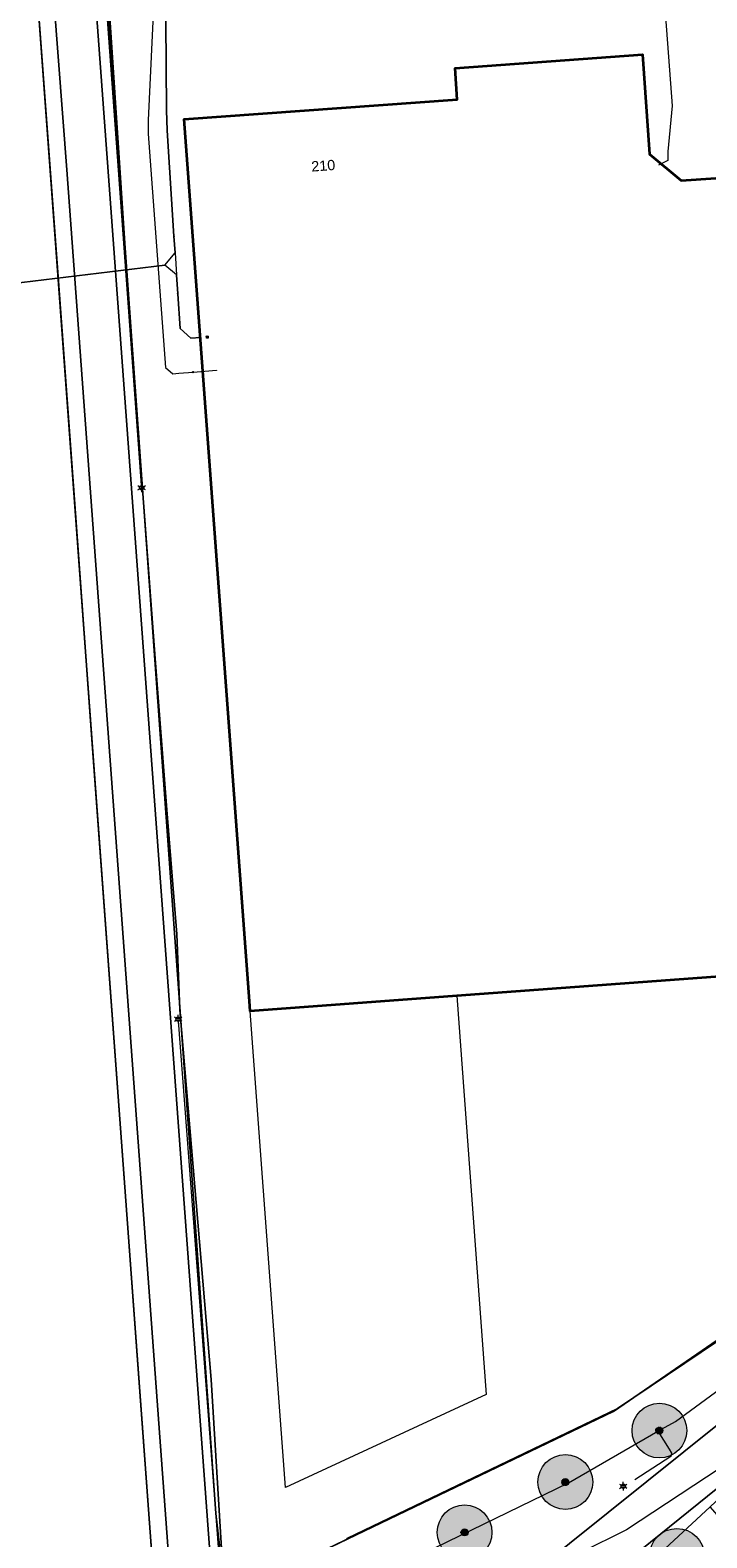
# Model space of a CAD drawing. Header units: metres. Extents: x 163628 to 167855, y 402678 to 405435.
# Tile 71 of 256: x 164116 to 164165, y 403246 to 403356. Entities that reach past the tile are written whole.
import ezdxf
from ezdxf.enums import TextEntityAlignment as Align

# ---------------------------------------------------------------- set-up
doc = ezdxf.new("R2010")
doc.units = ezdxf.units.M
doc.layers.get('0').update_dxf_attribs({"lineweight": 25})
for name, color, linetype, lineweight in [('X-CA190022.004-UO-BGT_Ondergrond$0$GE_201_SHDHek_Lijn_GEM', 253, 'X-CA190022.004-UO-BGT_Ondergrond$0$Hekwerk', 9), ('X-CA190022.004-UO-BGT_Ondergrond$0$GE_251_SPRTrein_as_Lijn_GEM', 253, 'Continuous', 9), ('X-CA190022.004-UO-BGT_Ondergrond$0$GE_316_WGDFietspad_Vlak_GEM', 253, 'Continuous', 9), ('X-CA190022.004-UO-BGT_Ondergrond$0$GE_367_OWGBerm_groenvoorziening_grasenk_GEM', 253, 'Continuous', 9), ('X-CA190022.004-UO-BGT_Ondergrond$0$GE_401_OTDErf_Vlak_GEM', 253, 'Continuous', 9), ('X-CA190022.004-UO-BGT_Ondergrond$0$GE_4502_GBKN_Huisnummer_Lijn_GEM', 7, 'Continuous', 9), ('X-CA190022.004-UO-BGT_Ondergrond$0$GE_601_PNDgrondvlakpand_Vlak_MV_GEM', 34, 'Continuous', 35), ('X-CA190022.004-UO-BGT_Ondergrond$0$GE_861_PALLichtmast_Punt_GEM', 253, 'Continuous', 9), ('X-CA190022.004-UO-KAD_Percelen$0$B-WE-KG-GRENS_PERCEEL-GV', 150, 'Continuous', 9)]:
    doc.layers.add(name, color=color, linetype=linetype, lineweight=lineweight)
doc.layers.add('X-CA190022.004-UO-DWM_Beplanting$0$B-WE-GR-BOOM-S AFKOMSTIG UIT BOMENBESTAND GEMEENTE', color=252, linetype='Continuous')
doc.layers.add('X-CA190022.004-UO-DWM_Beplanting$0$N-GV-GR-GRAS-A-200', color=7, linetype='Continuous')
for name, color, linetype, lineweight, transparency in [('X-CA190022.004-UO-KLIC$0$B-OI-KL-DATA_ZIGGO BV_0000546674_VECT_19O042616-G', 42, 'X-CA190022.004-UO-KLIC$0$1-200 ZIGGO', 0, 0.25), ('X-CA190022.004-UO-KLIC$0$B-OI-KL-WATER_BW_0000551269_VECT_19O042616-G', 42, 'X-CA190022.004-UO-KLIC$0$1-200 WATERLEIDING', 0, 0.25), ('X-CA190022.004-UO-KLIC$0$B-WE-KL-ET_LS-G', 42, 'X-CA190022.004-UO-KLIC$0$1-200 LAAGSPANNING', 0, 0.25), ('X-CA190022.004-UO-KLIC$0$B-WE-KL-ET_LS_HULPSTUK-S', 42, 'X-CA190022.004-UO-KLIC$0$1-200 LAAGSPANNING', 0, 0.25), ('X-CA190022.004-UO-KLIC$0$B-WE-KL-ET_LS_KABELBED-G', 42, 'X-CA190022.004-UO-KLIC$0$1-200 LAAGSPANNING', 0, 0.25), ('X-CA190022.004-UO-KLIC$0$B-WE-KL-ET_MS-G', 42, 'X-CA190022.004-UO-KLIC$0$1-200 MIDDENSPANNING', 0, 0.25), ('X-CA190022.004-UO-KLIC$0$B-WE-KL-ET_MS_HULPSTUK-S', 42, 'X-CA190022.004-UO-KLIC$0$1-200 MIDDENSPANNING', 0, 0.25), ('X-CA190022.004-UO-KLIC$0$B-WE-KL-GAS_LD-G', 42, 'X-CA190022.004-UO-KLIC$0$1-200 GASLEIDING LAGE DRUK', 0, 0.25), ('X-CA190022.004-UO-KLIC$0$B-WE-KL-GAS_LD_HULPSTUK-S', 42, 'X-CA190022.004-UO-KLIC$0$1-200 GASLEIDING LAGE DRUK', 0, 0.25)]:
    doc.layers.add(name, color=color, linetype=linetype, lineweight=lineweight, transparency=transparency)
doc.styles.add('X-CA190022.004-UO-BGT_Ondergrond$0$BGT_NAR', font='arial.ttf', dxfattribs={"height": 1})
doc.styles.add('X-CA190022.004-UO-BGT_Ondergrond$0$NLCS-ISO', font='NLCS-ISO.ttf')
doc.styles.add('X-CA190022.004-UO-KLIC$0$NLCS-ISO', font='NLCS-ISO.ttf')
doc.linetypes.add('X-CA190022.004-UO-BGT_Ondergrond$0$Hekwerk', pattern='A,5,-1.5,[2,dgnlstyle-Veghel.shx,S=0.007937,R=0,X=0,Y=0],-1.5', length=8)
doc.linetypes.add('X-CA190022.004-UO-KLIC$0$1-200 GASLEIDING LAGE DRUK', pattern='A,1.5,-0.6,["GAS LD",X-CA190022.004-UO-KLIC$0$NLCS-ISO,S=0.24,R=0,X=-0.5,Y=-0.12],-0.7', length=2.8)
doc.linetypes.add('X-CA190022.004-UO-KLIC$0$1-200 LAAGSPANNING', pattern='A,1.5,-0.6,["LS",X-CA190022.004-UO-KLIC$0$NLCS-ISO,S=0.24,R=0,X=-0.45,Y=-0.12],-0.05', length=2.15)
doc.linetypes.add('X-CA190022.004-UO-KLIC$0$1-200 MIDDENSPANNING', pattern='A,1.5,-0.6,["MS",X-CA190022.004-UO-KLIC$0$NLCS-ISO,S=0.24,R=0,X=-0.5,Y=-0.12],-0.05', length=2.15)
doc.linetypes.add('X-CA190022.004-UO-KLIC$0$1-200 WATERLEIDING', pattern='A,1.5,-0.6,["WATER",X-CA190022.004-UO-KLIC$0$NLCS-ISO,S=0.24,R=0,X=-0.5,Y=-0.12],-0.65', length=2.75)
doc.linetypes.add('X-CA190022.004-UO-KLIC$0$1-200 ZIGGO', pattern='A,1.5,-0.6,["ZIGGO",X-CA190022.004-UO-KLIC$0$NLCS-ISO,S=0.24,R=0,X=-0.5,Y=-0.12],-0.5', length=2.6)

# ---------------------------------------------------------------- blocks, each defined once
blk = doc.blocks.new('X-CA190022.004-UO-BGT_Ondergrond$0$N-SIE-WEG_LICHTMAST-SO')
h = blk.add_hatch(color=256)
h.paths.add_polyline_path([(1.16, 0.5, 0.658505), (-1.16, 0.5)])
h.paths.add_polyline_path([(-1.16, -0.5, 0.658505), (1.16, -0.5)])
at = {"flags": 128}
for points in [[(-2.19, 1.27), (-1.1, 0.63)], [(-1.16, 0.5), (1.16, 0.5)], [(0, 1.27), (0, 2.53)], [(1.1, 0.63), (2.19, 1.27)], [(-2.19, -1.27), (-1.1, -0.63)], [(-1.16, -0.5), (1.16, -0.5)], [(0, -1.27), (0, -2.53)], [(2.19, -1.27), (1.1, -0.63)]]:
    blk.add_lwpolyline(points, dxfattribs=at)
at = {"ltscale": 0.5}
blk.add_circle((0, 0), 1.27, dxfattribs=at)
at = {"style": 'X-CA190022.004-UO-BGT_Ondergrond$0$NLCS-ISO'}
blk.add_attdef('TYPE', text='', height=1.8, dxfattribs=at).set_placement((0, 2.53), align=Align.BOTTOM_CENTER)
blk = doc.blocks.new('X-CA190022.004-UO-BGT_Ondergrond$0$IMGEOLichtmastpaal')
at = {"xscale": 5, "yscale": 5, "zscale": 5}
blk.add_blockref('X-CA190022.004-UO-BGT_Ondergrond$0$N-SIE-WEG_LICHTMAST-SO', (0, 6.4), dxfattribs=at)
blk = doc.blocks.new('X-CA190022.004-UO-KLIC$0$SKL-WTB_HULP_MOF-SO')
at = {"linetype": 'ByBlock', "lineweight": 18}
h = blk.add_hatch(color=0, dxfattribs=at)
h.dxf.hatch_style = 1
h.paths.add_polyline_path([(-0.5625, 0, 1), (0.5625, 0, 1)])
at = {"color": 0, "linetype": 'ByBlock', "lineweight": 18}
blk.add_circle((0, 0), 0.5625, dxfattribs=at)
at = {"color": 0, "linetype": 'ByBlock', "lineweight": 18, "style": 'X-CA190022.004-UO-KLIC$0$NLCS-ISO', "flags": 1}
for tag, p in [('TYPE', (1.5, 0)), ('OMSCHRIJVING', (1.5, -3)), ('LABEL', (1.5, -1.5))]:
    blk.add_attdef(tag, p, '', height=1, dxfattribs=at)
blk = doc.blocks.new('X-CA190022.004-UO-KLIC$0$SKL-WTB_HULP_OVERIG-SO')
at = {"color": 0, "linetype": 'ByBlock', "lineweight": 18}
for points in [[(-0.1, 0.1), (0.1, -0.1)], [(0.1, 0.1), (-0.1, -0.1)]]:
    blk.add_lwpolyline(points, dxfattribs=at)
at = {"color": 0, "linetype": 'ByBlock', "lineweight": 18, "style": 'X-CA190022.004-UO-KLIC$0$NLCS-ISO', "flags": 1}
for tag, p in [('TYPE', (1.5, 0)), ('LABEL', (1.5, -1.5)), ('OMSCHRIJVING', (1.5, -3))]:
    blk.add_attdef(tag, p, '', height=1, dxfattribs=at)
blk = doc.blocks.new('X-CA190022.004-UO-KLIC$0$SKL-WTB_HULP_VERLOOP-SO')
at = {"color": 0, "linetype": 'ByBlock', "lineweight": 18}
for points in [[(0.44, 0.72), (-0.88, 0)], [(0.44, -0.72), (-0.88, 0)], [(0.44, -0.72), (0.44, 0.72)]]:
    blk.add_lwpolyline(points, dxfattribs=at)
blk.add_circle((0, 0), 1, dxfattribs=at)
at = {"color": 0, "linetype": 'ByBlock', "lineweight": 18, "style": 'X-CA190022.004-UO-KLIC$0$NLCS-ISO', "flags": 1}
for tag, p in [('TYPE', (1.5, 0)), ('OMSCHRIJVING', (1.5, -3)), ('LABEL', (1.5, -1.5))]:
    blk.add_attdef(tag, p, '', height=1, dxfattribs=at)
blk = doc.blocks.new('X-CA190022.004-UO-KLIC$0$SKL-WTB_HULP_TECHNISCH GEBOUW-SO')
at = {"color": 0, "linetype": 'ByBlock', "lineweight": 18}
for points in [[(-2, 1.5), (0, 2), (2, 1.5), (2, 1.18), (-2, 1.18)], [(-1.5, 1.02), (1.5, 1.02), (1.5, -2), (-1.5, -2)]]:
    blk.add_lwpolyline(points, close=True, dxfattribs=at)
at = {"color": 0, "linetype": 'ByBlock', "lineweight": 18, "style": 'X-CA190022.004-UO-KLIC$0$NLCS-ISO', "flags": 1}
for tag, p in [('TYPE', (2.5, 0)), ('OMSCHRIJVING', (2.5, -3)), ('LABEL', (2.5, -1.5))]:
    blk.add_attdef(tag, p, '', height=1, dxfattribs=at)
blk = doc.blocks.new('X-CA190022.004-UO-DWM_Beplanting$0$SGR-BOOM_01-SO')
at = {"linetype": 'ByBlock', "lineweight": 18}
h = blk.add_hatch(color=0, dxfattribs=at)
h.dxf.hatch_style = 1
edge = h.paths.add_edge_path()
edge.add_arc((0, 0), 0.25, 0, 360)
at = {"color": 0, "linetype": 'ByBlock', "lineweight": 18}
for radius in [2, 0.25]:
    blk.add_circle((0, 0), radius, dxfattribs=at)
blk = doc.blocks.new('X-CA190022.004-UO-DWM_Beplanting$0$IMGEOBoom')
at = {"transparency": 33554457}
h = blk.add_hatch(color=256, dxfattribs=at)
h.dxf.hatch_style = 1
edge = h.paths.add_edge_path()
edge.add_arc((0, 0), 100, 0, 360)
edge = h.paths.add_edge_path(flags=17)
edge.add_arc((0, 0), 12.5, 0, 360)
h = blk.add_hatch()
h.set_pattern_fill('ANGLE', color=256)
h.set_pattern_definition([(0, (0, 0), (0, 6.985), [5.08, -1.905]), (90, (0, 0), (-6.985, 4e-16), [5.08, -1.905])])
edge = h.paths.add_edge_path(flags=17)
edge.add_arc((0, 0), 12.5, 0, 360)
at = {"layer": 'X-CA190022.004-UO-DWM_Beplanting$0$N-GV-GR-GRAS-A-200'}
h = blk.add_hatch(color=256, dxfattribs=at)
h.dxf.hatch_style = 1
edge = h.paths.add_edge_path(flags=17)
edge.add_arc((0, 0), 12.5, 0, 360)
at = {"xscale": 50, "yscale": 50, "zscale": 50}
blk.add_blockref('X-CA190022.004-UO-DWM_Beplanting$0$SGR-BOOM_01-SO', (0, 0), dxfattribs=at)

msp = doc.modelspace()

# ---------------------------------------------------------------- linework, layer by layer
at = {"layer": 'X-CA190022.004-UO-BGT_Ondergrond$0$GE_201_SHDHek_Lijn_GEM'}
for p, q in [((164121.104, 403361.734), (164122.917, 403334.219)), ((164117.657, 403337.683), (164116.235, 403357.093)), ((164118.898, 403320.745), (164117.657, 403337.683)), ((164122.917, 403334.219), (164124.72, 403310.119)), ((164120.158, 403303.545), (164118.898, 403320.745)), ((164124.72, 403310.119), (164125.566, 403299.069)), ((164121.05, 403291.365), (164120.158, 403303.545)), ((164125.566, 403299.069), (164126.307, 403289.989)), ((164122.43, 403272.523), (164121.05, 403291.365)), ((164126.307, 403289.989), (164126.524, 403284.482)), ((164126.524, 403284.482), (164128.805, 403257.478)), ((164123.405, 403259.221), (164122.43, 403272.523)), ((164158.219, 403255.139), (164171.084, 403263.999)), ((164124.471, 403244.666), (164123.405, 403259.221)), ((164128.805, 403257.478), (164129.577, 403245.132)), ((164130.346, 403241.79), (164158.219, 403255.139))]:
    msp.add_line(p, q, dxfattribs=at)
at = {"layer": 'X-CA190022.004-UO-BGT_Ondergrond$0$GE_251_SPRTrein_as_Lijn_GEM'}
msp.add_arc((164521.127, 402842.298), 535.34, 129.84421, 132.74335, dxfattribs=at)
at = {"layer": 'X-CA190022.004-UO-BGT_Ondergrond$0$GE_251_SPRTrein_as_Lijn_GEM', "extrusion": (0, 0, -1)}
msp.add_arc((-164521.004, 402842.439), 533.654, 47.25604, 50.15704, dxfattribs=at)
at = {"layer": 'X-CA190022.004-UO-BGT_Ondergrond$0$GE_316_WGDFietspad_Vlak_GEM', "flags": 128}
for points in [[(164119.931, 403364.224), (164128.789, 403243.894), (164125.784, 403243.64), (164118.279, 403345.82), (164116.721, 403366.226)], [(164146.767, 403285.491), (164148.907, 403256.384), (164134.246, 403249.587), (164131.672, 403284.379), (164146.767, 403285.491)], [(164135.461, 403229.835), (164177.34, 403263.403), (164179.581, 403260.655), (164154.717, 403240.595), (164137.681, 403227.058), (164136.762, 403226.328)]]:
    msp.add_lwpolyline(points, dxfattribs=at)
at = {"layer": 'X-CA190022.004-UO-BGT_Ondergrond$0$GE_367_OWGBerm_groenvoorziening_grasenk_GEM', "flags": 128}
for points in [[(164130.346, 403241.79), (164158.219, 403255.139), (164171.084, 403263.999), (164179.494, 403270.177), (164194.84, 403282.196), (164211.087, 403295.268), (164231.111, 403310.634), (164235.52, 403313.512), (164245.67, 403321.126), (164272.398, 403339.903), (164288.143, 403349.736), (164298.889, 403356.556), (164334.793, 403377.305), (164364.293, 403392.58), (164387.358, 403404.682), (164390.724, 403406.448), (164393.105, 403407.697), (164407.616, 403414.349), (164425.803, 403423.104), (164434.433, 403427.217), (164453.635, 403436.286), (164460.737, 403439.749), (164463.143, 403440.873), (164465.039, 403441.76)], [(164136.762, 403226.328), (164137.681, 403227.058), (164154.717, 403240.595), (164179.581, 403260.655), (164183.17, 403263.55), (164218.15, 403291.31), (164235.99, 403304.79), (164243.405, 403310.219), (164247.56, 403313.26), (164252.819, 403316.997), (164260.03, 403322.12), (164268.56, 403327.98), (164276.38, 403333.21), (164299.08, 403347.85), (164321.95, 403361.65), (164333.1, 403368.04), (164350.72, 403377.56), (164372.83, 403389.33), (164399.07, 403402.26), (164446.97, 403425.58), (164458.26, 403430.62), (164461.749, 403432.244), (164473.316, 403437.484)], [(164389.014, 403401.122), (164366.62, 403390.14), (164357.53, 403385.53), (164331.41, 403371.01), (164320.04, 403364.53), (164297.05, 403350.58), (164274.64, 403336.2), (164258.18, 403324.98), (164250.861, 403319.723), (164241.48, 403312.985), (164233.83, 403307.49), (164215.89, 403293.75), (164180.78, 403266.16), (164177.34, 403263.403), (164135.461, 403229.835)], [(164124.471, 403244.666), (164123.405, 403259.221), (164122.43, 403272.523), (164121.05, 403291.365), (164120.158, 403303.545), (164118.898, 403320.745), (164117.657, 403337.683), (164116.235, 403357.093), (164115.946, 403361.042), (164115.798, 403363.076), (164115.291, 403363.492), (164115.133, 403365.985), (164116.439, 403367.007)], [(164121.189, 403365.954), (164121.941, 403366.004), (164128.316, 403366.425), (164130.885, 403362.181), (164125.986, 403361.882), (164121.104, 403361.734), (164122.917, 403334.219), (164124.72, 403310.119), (164125.566, 403299.069), (164126.307, 403289.989), (164126.524, 403284.482), (164128.805, 403257.478), (164129.577, 403245.132)], [(164116.721, 403366.226), (164118.279, 403345.82)], [(164131.021, 403231.356), (164130.211, 403235.024), (164128.863, 403243.9), (164128.789, 403243.894), (164119.931, 403364.224)], [(164118.279, 403345.82), (164125.784, 403243.64), (164125.354, 403243.604)]]:
    msp.add_lwpolyline(points, dxfattribs=at)
at = {"layer": 'X-CA190022.004-UO-BGT_Ondergrond$0$GE_401_OTDErf_Vlak_GEM', "flags": 128}
for points in [[(164129.577, 403245.132), (164128.805, 403257.478), (164126.524, 403284.482), (164126.307, 403289.989), (164125.566, 403299.069), (164124.72, 403310.119), (164122.917, 403334.219), (164121.104, 403361.734), (164125.986, 403361.882), (164130.885, 403362.181), (164136.649, 403362.597), (164169.481, 403365.131), (164175.49, 403370.704), (164187.725, 403382.052), (164199.21, 403392.924), (164205.583, 403398.957), (164212.388, 403405.398), (164225.702, 403417.485), (164225.74, 403417.52), (164229.339, 403420.787), (164234.797, 403425.741)], [(164234.797, 403425.741), (164244.941, 403415.139), (164256.764, 403402.439), (164278.484, 403378.666), (164298.889, 403356.556), (164288.143, 403349.736), (164272.398, 403339.903), (164245.67, 403321.126), (164235.52, 403313.512), (164231.111, 403310.634), (164211.087, 403295.268), (164194.84, 403282.196), (164179.494, 403270.177), (164171.084, 403263.999), (164158.219, 403255.139), (164130.346, 403241.79)], [(164116.235, 403357.093), (164117.657, 403337.683), (164118.898, 403320.745), (164120.158, 403303.545), (164121.05, 403291.365), (164122.43, 403272.523), (164123.405, 403259.221), (164124.471, 403244.666)], [(164186.863, 403288.439), (164146.767, 403285.491), (164148.907, 403256.384), (164134.246, 403249.587), (164131.672, 403284.379), (164131.618, 403285.109), (164126.845, 403349.528), (164146.794, 403350.965), (164146.65, 403353.244), (164160.316, 403354.248), (164160.834, 403346.968), (164163.141, 403345.04), (164170.389, 403345.532), (164170.987, 403337.746), (164183.122, 403338.64), (164183.49, 403333.654), (164186.863, 403288.439)]]:
    msp.add_lwpolyline(points, dxfattribs=at)
at = {"layer": 'X-CA190022.004-UO-BGT_Ondergrond$0$GE_601_PNDgrondvlakpand_Vlak_MV_GEM', "flags": 128}
msp.add_lwpolyline([(164183.49, 403333.654), (164186.863, 403288.439), (164146.767, 403285.491), (164131.672, 403284.379), (164131.618, 403285.109), (164126.845, 403349.528), (164146.794, 403350.965), (164146.65, 403353.244), (164160.316, 403354.248), (164160.834, 403346.968), (164163.141, 403345.04), (164170.389, 403345.532), (164170.987, 403337.746), (164183.122, 403338.64), (164183.49, 403333.654)], dxfattribs=at)
at = {"layer": 'X-CA190022.004-UO-KAD_Percelen$0$B-WE-KG-GRENS_PERCEEL-GV', "flags": 128}
for points in [[(164393.545, 403407.844), (164337.189, 403378.787), (164334.483, 403377.392), (164299.052, 403356.496), (164273.154, 403340.046), (164255.91, 403328.301), (164245.795, 403321.035), (164233.7, 403312.125), (164231.526, 403310.793), (164213.433, 403296.956), (164211.161, 403295.172), (164178.172, 403269.146), (164173.354, 403265.538), (164165.964, 403260.38), (164165.88, 403260.323), (164158.502, 403255.366), (164138.727, 403245.871)], [(164147.742, 403231.928), (164165.26, 403248.169), (164166.021, 403248.875), (164198.991, 403276.105), (164221.441, 403293.245), (164238.284, 403305.867), (164272.653, 403329.946), (164289.711, 403341.221), (164304.887, 403350.779), (164320.335, 403360.055), (164334.113, 403367.893), (164347.324, 403375.205), (164360.621, 403382.207)], [(164138.727, 403245.871), (164158.502, 403255.366), (164165.88, 403260.323), (164165.964, 403260.38), (164173.354, 403265.538), (164178.172, 403269.146), (164211.161, 403295.172), (164213.433, 403296.956), (164231.526, 403310.793), (164233.7, 403312.125), (164245.795, 403321.035), (164255.91, 403328.301), (164273.154, 403340.046), (164245.885, 403369.524)], [(164129.492, 403244.721), (164129.159, 403247.698), (164126.764, 403281.3), (164120.988, 403361.415), (164115.946, 403361.042), (164124.471, 403244.666)], [(164120.988, 403361.415), (164126.764, 403281.3), (164129.159, 403247.698), (164129.492, 403244.721)]]:
    msp.add_lwpolyline(points, dxfattribs=at)
for points in [[(164089.583, 403216.935), (164088.484, 403222.695), (164110.121, 403226.655), (164124.014, 403244.093), (164124.081, 403244.177), (164124.471, 403244.666), (164115.946, 403361.042), (164115.798, 403363.076), (164090.229, 403384.109), (164089.457, 403384.744), (164089.594, 403383.336), (164060.384, 403347.772), (164031.148, 403312.178), (164033.768, 403282.812), (164037.022, 403246.337), (164039.956, 403213.457), (164059.365, 403213.073), (164085, 403215.942)], [(164165.26, 403248.169), (164147.742, 403231.928), (164144.727, 403234.565), (164117.766, 403209.495), (164122.385, 403209.876), (164142.283, 403227.678), (164144.261, 403225.589), (164157.431, 403237.686), (164167.018, 403246.185)]]:
    msp.add_lwpolyline(points, close=True, dxfattribs=at)
at = {"layer": 'X-CA190022.004-UO-KLIC$0$B-OI-KL-DATA_ZIGGO BV_0000546674_VECT_19O042616-G', "flags": 128}
msp.add_lwpolyline([(164461.833, 403445.5), (164464.833, 403439.167), (164459.167, 403436.167), (164460.833, 403430.5), (164460.5, 403430.167), (164459.167, 403428.5), (164449.167, 403424.5), (164441.833, 403420.833), (164380.833, 403390.167), (164379.5, 403389.833), (164373.167, 403388.833), (164350.167, 403377.167), (164341.167, 403372.167), (164297.833, 403346.833), (164253.5, 403317.5), (164233.167, 403302.5), (164206.167, 403281.5), (164177.167, 403258.5), (164172.833, 403255.5), (164159.167, 403246.5), (164155.833, 403244.833), (164139.167, 403236.833)], dxfattribs=at)
at = {"layer": 'X-CA190022.004-UO-KLIC$0$B-OI-KL-WATER_BW_0000551269_VECT_19O042616-G', "flags": 128}
msp.add_lwpolyline([(164156.833, 403377.833), (164161.5, 403363.833), (164162.5, 403350.5), (164162.167, 403347.167), (164162.167, 403346.5), (164161.5, 403346.167)], dxfattribs=at)
at = {"layer": 'X-CA190022.004-UO-KLIC$0$B-WE-KL-ET_LS-G'}
for points in [[(164120.904, 403361.157), (164123.729, 403322.449)], [(164139, 403242.182), (164154.912, 403249.936), (164161.443, 403253.699), (164162.737, 403254.406), (164190.867, 403275.015), (164192.902, 403276.593), (164193.244, 403276.86), (164203.475, 403284.994), (164224.01, 403301.03), (164225.79, 403302.394), (164243.35, 403315.633), (164257.633, 403326.029)], [(164129.365, 403244.918), (164126.422, 403283.656)], [(164161.443, 403253.699), (164162.277, 403252.375), (164162.448, 403252.094), (164162.393, 403251.861), (164159.775, 403250.135)]]:
    msp.add_lwpolyline(points, dxfattribs=at)
at = {"layer": 'X-CA190022.004-UO-KLIC$0$B-WE-KL-ET_LS_KABELBED-G'}
for points in [[(164120.904, 403361.157), (164123.729, 403322.449)], [(164139, 403242.182), (164154.912, 403249.936), (164161.443, 403253.699), (164162.737, 403254.406), (164190.867, 403275.015), (164192.902, 403276.593), (164193.244, 403276.86), (164203.475, 403284.994), (164224.01, 403301.03), (164225.79, 403302.394), (164243.35, 403315.633), (164257.633, 403326.029)], [(164129.365, 403244.918), (164126.422, 403283.656)]]:
    msp.add_lwpolyline(points, dxfattribs=at)
at = {"layer": 'X-CA190022.004-UO-KLIC$0$B-WE-KL-ET_MS-G', "linetype": 'X-CA190022.004-UO-KLIC$0$1-200 MIDDENSPANNING'}
for points in [[(164126.101, 403340.961), (164125.597, 403348.687), (164125.542, 403350.185), (164125.45, 403363.215), (164124.682, 403363.941), (164124.505, 403363.936)], [(164126.731, 403364.02), (164126.075, 403363.983), (164125.663, 403363.972), (164125.455, 403363.765), (164125.45, 403363.215), (164125.542, 403350.185), (164125.597, 403348.687), (164126.101, 403340.961), (164126.18, 403339.753), (164126.284, 403338.159), (164126.375, 403336.77), (164126.541, 403334.227), (164127.338, 403333.527), (164128.027, 403333.572)], [(164067.241, 403300.034), (164068.349, 403298.68), (164069.474, 403297.553), (164091.297, 403279.625), (164092.996, 403278.229), (164094.122, 403278.339), (164095.519, 403280.039), (164110.996, 403298.878), (164111.584, 403300.292), (164111.963, 403304.081), (164111.936, 403305.67), (164107.846, 403335.929), (164108.533, 403336.818), (164125.439, 403338.86), (164126.18, 403339.753), (164126.101, 403340.961)], [(164126.375, 403336.77), (164126.284, 403338.159), (164125.439, 403338.86), (164108.533, 403336.818), (164107.846, 403335.929), (164111.936, 403305.67), (164111.963, 403304.081), (164111.584, 403300.292), (164110.996, 403298.878), (164095.519, 403280.039), (164094.122, 403278.339), (164092.996, 403278.229), (164091.297, 403279.625), (164069.474, 403297.553), (164068.349, 403298.68), (164067.241, 403300.034)], [(164128.027, 403333.572), (164127.338, 403333.527), (164126.541, 403334.227), (164126.375, 403336.77)]]:
    msp.add_lwpolyline(points, dxfattribs=at)
at = {"layer": 'X-CA190022.004-UO-KLIC$0$B-WE-KL-GAS_LD-G'}
for points in [[(164125.193, 403373.569), (164125.182, 403373.17), (164124.979, 403365.934), (164124.963, 403365.452), (164124.941, 403364.935), (164124.205, 403349.45), (164124.218, 403348.452), (164125.483, 403331.383), (164126.018, 403330.924), (164126.447, 403330.958), (164127.491, 403331.04)], [(164127.491, 403331.04), (164129.208, 403331.176)]]:
    msp.add_lwpolyline(points, dxfattribs=at)

# ---------------------------------------------------------------- block references
at = {"layer": 'X-CA190022.004-UO-BGT_Ondergrond$0$GE_861_PALLichtmast_Punt_GEM', "xscale": 0.025, "yscale": 0.025, "zscale": 0.025}
for p in [(164123.739, 403322.437), (164126.405, 403283.636), (164158.919, 403249.521)]:
    msp.add_blockref('X-CA190022.004-UO-BGT_Ondergrond$0$IMGEOLichtmastpaal', p, dxfattribs=at)
at = {"layer": 'X-CA190022.004-UO-DWM_Beplanting$0$B-WE-GR-BOOM-S AFKOMSTIG UIT BOMENBESTAND GEMEENTE', "xscale": 0.02, "yscale": 0.02, "zscale": 0.02}
for p in [(164161.56, 403253.744), (164154.69, 403249.987), (164147.329, 403246.311), (164162.842, 403244.596)]:
    msp.add_blockref('X-CA190022.004-UO-DWM_Beplanting$0$IMGEOBoom', p, dxfattribs=at)
at = {"layer": 'X-CA190022.004-UO-KLIC$0$B-WE-KL-ET_LS_HULPSTUK-S', "xscale": 0.04, "yscale": 0.04, "zscale": 0.2}
for name, p in [('X-CA190022.004-UO-KLIC$0$SKL-WTB_HULP_TECHNISCH GEBOUW-SO', (164128.525, 403333.609)), ('X-CA190022.004-UO-KLIC$0$SKL-WTB_HULP_MOF-SO', (164161.443, 403253.699))]:
    msp.add_blockref(name, p, dxfattribs=at)
at = {"layer": 'X-CA190022.004-UO-KLIC$0$B-WE-KL-ET_MS_HULPSTUK-S', "xscale": 0.04, "yscale": 0.04, "zscale": 0.2}
for name, p in [('X-CA190022.004-UO-KLIC$0$SKL-WTB_HULP_MOF-SO', (164126.101, 403340.961)), ('X-CA190022.004-UO-KLIC$0$SKL-WTB_HULP_MOF-SO', (164126.375, 403336.77)), ('X-CA190022.004-UO-KLIC$0$SKL-WTB_HULP_TECHNISCH GEBOUW-SO', (164128.525, 403333.609))]:
    msp.add_blockref(name, p, dxfattribs=at)
at = {"layer": 'X-CA190022.004-UO-KLIC$0$B-WE-KL-GAS_LD_HULPSTUK-S', "xscale": 0.04, "yscale": 0.04, "zscale": 0.2}
for name, p in [('X-CA190022.004-UO-KLIC$0$SKL-WTB_HULP_OVERIG-SO', (164129.208, 403331.176)), ('X-CA190022.004-UO-KLIC$0$SKL-WTB_HULP_VERLOOP-SO', (164127.491, 403331.04))]:
    msp.add_blockref(name, p, dxfattribs=at)

# ---------------------------------------------------------------- texts
at = {"layer": 'X-CA190022.004-UO-BGT_Ondergrond$0$GE_4502_GBKN_Huisnummer_Lijn_GEM', "style": 'X-CA190022.004-UO-BGT_Ondergrond$0$BGT_NAR'}
msp.add_text('210', height=0.75, rotation=4.1, dxfattribs=at).set_placement((164137.005, 403346.123), align=Align.MIDDLE_CENTER)

doc.saveas('drawing.dxf')
